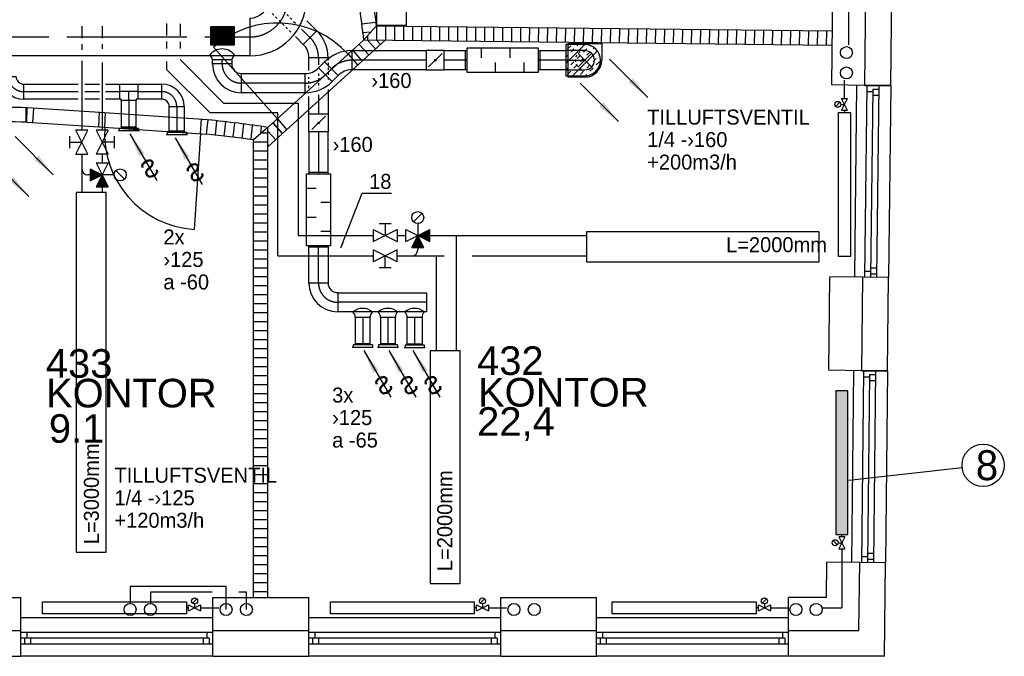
# Model space of a CAD drawing. Header units: millimetres. Extents: x 0 to 83130, y 0 to 53088.
# Tile 77 of 105: x 55995 to 64204, y 6284 to 11593. Entities that reach past the tile are written whole.
import ezdxf
from ezdxf.enums import TextEntityAlignment as Align

# ---------------------------------------------------------------- set-up
doc = ezdxf.new("R2010")
doc.units = ezdxf.units.MM
doc.header["$LTSCALE"] = 50
doc.header["$MEASUREMENT"] = 0
doc.header["$PDMODE"] = 1
for name, pattern in [('2V-CENT', [23, 20, -1.5, 0, -1.5]), ('DASHED_2', [3, 2, -1]), ('V-GOMD', [0.8, 0.4, -0.4]), ('V-KU', [2, 1, 1]), ('V-V', [2, 1, 1])]:
    doc.linetypes.add(name, pattern=pattern)
doc.layers.get('0').update_dxf_attribs({"linetype": 'CONTINUOUS'})
for name, color, linetype in [('20604A200D001$0$832 Rominfo', 7, 'CONTINUOUS'), ('20604A200D001$0$A12-HEL1', 251, 'CONTINUOUS'), ('20604A200D001$0$A12-HEL3', 251, 'CONTINUOUS'), ('20604A200D001$0$A12-HEL4', 251, 'CONTINUOUS'), ('20604A200D001$0$A23-HEL1', 251, 'CONTINUOUS'), ('20604A200D001$0$A24-HEL1', 251, 'CONTINUOUS'), ('20604A200D001$0$A24-HEL2', 251, 'CONTINUOUS'), ('20604A200D001$0$A24-SKR1', 251, 'CONTINUOUS'), ('V060-', 3, 'CONTINUOUS'), ('V061-', 1, 'CONTINUOUS'), ('V070-', 3, 'CONTINUOUS'), ('V071-', 1, 'CONTINUOUS'), ('V100', 1, 'CONTINUOUS'), ('V100-', 6, 'CONTINUOUS'), ('V101', 3, 'CONTINUOUS'), ('V110', 1, 'CONTINUOUS'), ('V110-', 6, 'CONTINUOUS'), ('V111', 3, 'CONTINUOUS'), ('V111-', 1, 'CONTINUOUS'), ('xref', 7, 'CONTINUOUS')]:
    doc.layers.add(name, color=color, linetype=linetype)
doc.styles.add('20604A200D001$0$Arial', font='arial.ttf', dxfattribs={"height": 238.125})
doc.styles.add('FISO', font='fiso')
doc.styles.add('ISO', font='ISO')
doc.styles.add('SIMPLEX', font='SIMPLEX')

# ---------------------------------------------------------------- blocks, each defined once
blk = doc.blocks.new('VUN')
at = {"color": 0}
blk.add_circle((0, 0), 0.5, dxfattribs=at)
blk = doc.blocks.new('VAGG_P', base_point=(16250.5, 22586.5))
for p, q in [((16250, 22587.5), (16251, 22587.5)), ((16250, 22587.5), (16250, 22586.5)), ((16251, 22587.5), (16251, 22586.5))]:
    blk.add_line(p, q)
at = {"color": 6}
blk.add_line((16249.95, 22586.5), (16251.05, 22586.5), dxfattribs=at)
blk = doc.blocks.new('V420', base_point=(455, 404.5))
blk.add_line((455, 404.5), (464, 404.5))
blk.add_solid([(455, 404.5), (459, 405), (459, 404)])
blk = doc.blocks.new('V422', base_point=(16230, 22585))
blk.add_blockref('V420', (16230, 22585))
at = {"style": 'SIMPLEX'}
blk.add_text('s', height=4, rotation=90, dxfattribs=at).set_placement((16238, 22585), align=Align.CENTER)
blk = doc.blocks.new('C3A', base_point=(16246, 22590.5))
at = {"color": 0, "linetype": 'ByBlock'}
blk.add_line((16247, 22590.5), (16246, 22590.5), dxfattribs=at)
blk = doc.blocks.new('K3A', base_point=(16246, 22590.5))
at = {"color": 0, "linetype": 'ByBlock'}
for p, q in [((16246, 22591), (16247, 22591)), ((16247, 22591), (16247, 22590)), ((16247, 22590), (16246, 22590))]:
    blk.add_line(p, q, dxfattribs=at)
blk = doc.blocks.new('33A', base_point=(16246, 22590.5))
blk.add_point((16247, 22590.5))
at = {"color": 0, "linetype": 'ByBlock'}
blk.add_blockref('K3A', (16246, 22590.5), dxfattribs=at)
at = {"color": 1, "linetype": '2V-CENT'}
blk.add_blockref('C3A', (16246, 22590.5), dxfattribs=at)
at = {"style": 'SIMPLEX', "flags": 3}
blk.add_attdef('0', (16246, 22590.5), '', height=1, dxfattribs=at)
blk = doc.blocks.new('V421', base_point=(455.5, 404.5))
at = {"rotation": 180}
blk.add_blockref('V420', (464.5, 404.5), dxfattribs=at)
blk = doc.blocks.new('CBOJ90_PB', base_point=(86107, 31352))
at = {"color": 0, "linetype": 'ByBlock'}
blk.add_arc((86106, 31353), 1, 270, 360, dxfattribs=at)
blk = doc.blocks.new('KBOJ90_PB', base_point=(86107, 31352))
at = {"color": 0, "linetype": 'ByBlock'}
for p, q in [((86106.5, 31353), (86107.5, 31353)), ((86106, 31352.5), (86106, 31351.5))]:
    blk.add_line(p, q, dxfattribs=at)
for radius in [1.5, 0.5]:
    blk.add_arc((86106, 31353), radius, 270, 360, dxfattribs=at)
blk = doc.blocks.new('3BOJ90_PB', base_point=(86107, 31352))
for p in [(86107, 31353), (86106, 31352)]:
    blk.add_point(p)
at = {"color": 1, "linetype": '2V-CENT'}
blk.add_blockref('CBOJ90_PB', (86107, 31352), dxfattribs=at)
at = {"color": 0, "linetype": 'ByBlock'}
blk.add_blockref('KBOJ90_PB', (86107, 31352), dxfattribs=at)
at = {"style": 'ISO', "flags": 3}
blk.add_attdef('0', (86107, 31352), '', height=1, dxfattribs=at)
blk = doc.blocks.new('CTK_P', base_point=(16236.144, 22620.378))
at = {"color": 0, "linetype": 'ByBlock'}
for p, q in [((16236.144, 22620.978), (16236.144, 22620.378)), ((16235.544, 22620.378), (16236.744, 22620.378))]:
    blk.add_line(p, q, dxfattribs=at)
blk = doc.blocks.new('KTK_P', base_point=(16236.144, 22620.378))
at = {"color": 0, "linetype": 'ByBlock'}
for p, q in [((16235.544, 22620.878), (16235.644, 22620.878)), ((16235.544, 22619.878), (16235.544, 22620.878)), ((16235.644, 22620.978), (16236.644, 22620.978)), ((16235.644, 22620.878), (16235.644, 22620.978)), ((16236.644, 22620.978), (16236.644, 22620.878)), ((16236.644, 22620.878), (16236.744, 22620.878)), ((16236.744, 22620.878), (16236.744, 22619.878)), ((16236.744, 22619.878), (16235.544, 22619.878))]:
    blk.add_line(p, q, dxfattribs=at)
blk = doc.blocks.new('3TK_P', base_point=(16236.144, 22620.378))
for p in [(16236.144, 22620.978), (16235.544, 22620.378), (16236.744, 22620.378)]:
    blk.add_point(p)
at = {"color": 1, "linetype": '2V-CENT'}
blk.add_blockref('CTK_P', (16236.144, 22620.378), dxfattribs=at)
at = {"color": 0, "linetype": 'ByBlock'}
blk.add_blockref('KTK_P', (16236.144, 22620.378), dxfattribs=at)
at = {"style": 'ISO', "flags": 3}
blk.add_attdef('0', (16236.144, 22620.378), '', height=1, dxfattribs=at)
blk = doc.blocks.new('LD_P')
for p, q in [((-0.5, 0.5), (-0.5, -0.5)), ((0.5, 0.5), (-0.5, 0.5)), ((0.5, -0.5), (0.5, 0.5)), ((-0.5, -0.5), (0.5, -0.5))]:
    blk.add_line(p, q)
at = {"color": 1}
for p, q in [((-0.3, 0.5), (-0.3, 0.1)), ((0.1, 0.5), (0.1, 0.1)), ((-0.1, -0.5), (-0.1, -0.1)), ((0.3, -0.5), (0.3, -0.1))]:
    blk.add_line(p, q, dxfattribs=at)
blk = doc.blocks.new('KSP_P', base_point=(16239.5, 22597.5))
at = {"color": 0, "linetype": 'ByBlock'}
for p, q in [((16240, 22598), (16239, 22598)), ((16239, 22598), (16239, 22597)), ((16240, 22597), (16240, 22598)), ((16239, 22597), (16240, 22597))]:
    blk.add_line(p, q, dxfattribs=at)
blk = doc.blocks.new('2SP_P', base_point=(16239.5, 22597.5))
for p in [(16239, 22597.5), (16240, 22597.5)]:
    blk.add_point(p)
at = {"color": 0, "linetype": 'ByBlock'}
blk.add_blockref('KSP_P', (16239.5, 22597.5), dxfattribs=at)
at = {"style": 'SIMPLEX', "flags": 3}
blk.add_attdef('0', (16239.5, 22597.5), '', height=1, dxfattribs=at)
blk = doc.blocks.new('SPJALL', base_point=(16229, 22594))
at = {"color": 1}
blk.add_line((16228.625, 22593.625), (16229.375, 22594.375), dxfattribs=at)
at = {"color": 1, "const_width": 0.075}
blk.add_lwpolyline([(16229, 22594.0375, -1), (16229, 22593.9625, -1), (16229, 22594.0375, -1)], format="xyb", dxfattribs=at)
blk = doc.blocks.new('CBOJ90_NB', base_point=(86107.402, 31352.24))
at = {"color": 0, "linetype": 'ByBlock'}
blk.add_line((86106.402, 31352.24), (86107.402, 31352.24), dxfattribs=at)
blk = doc.blocks.new('TLCG90', base_point=(0, 5))
at = {"color": 1, "linetype": 'V-GOMD'}
for p, q in [((-0.346, 5.346), (0.346, 4.654)), ((-0.346, 4.654), (0.346, 5.346))]:
    blk.add_line(p, q, dxfattribs=at)
blk = doc.blocks.new('CBOJ45_P', base_point=(16236.061, 22619.837))
at = {"color": 0, "linetype": 'ByBlock'}
blk.add_arc((16235.44, 22621.337, 0.686), 1.5, 270, 315, dxfattribs=at)
blk = doc.blocks.new('KBOJ45_P', base_point=(16236.061, 22619.837))
at = {"color": 0, "linetype": 'ByBlock'}
for p, q in [((16236.147, 22620.63), (16236.854, 22619.923)), ((16235.44, 22619.337, 0.686), (16235.44, 22620.337, 0.686))]:
    blk.add_line(p, q, dxfattribs=at)
for radius in [1, 2]:
    blk.add_arc((16235.44, 22621.337, 0.686), radius, 270, 315, dxfattribs=at)
blk = doc.blocks.new('3BOJ45_P', base_point=(16236.061, 22619.837))
for p in [(16236.501, 22620.276), (16235.44, 22619.837)]:
    blk.add_point(p)
at = {"color": 0, "linetype": 'ByBlock'}
blk.add_blockref('KBOJ45_P', (16236.061, 22619.837), dxfattribs=at)
at = {"color": 1, "linetype": '2V-CENT'}
blk.add_blockref('CBOJ45_P', (16236.061, 22619.837), dxfattribs=at)
at = {"style": 'ISO', "flags": 3}
blk.add_attdef('0', (16236.061, 22619.837), '', height=1, dxfattribs=at)
blk = doc.blocks.new('K1A', base_point=(16237, 22591.5))
at = {"color": 0, "linetype": 'ByBlock'}
blk.add_line((16237, 22592), (16237, 22591), dxfattribs=at)
blk = doc.blocks.new('21A', base_point=(16237, 22591.5))
blk.add_point((16237, 22591.5))
at = {"color": 0, "linetype": 'ByBlock'}
blk.add_blockref('K1A', (16237, 22591.5), dxfattribs=at)
at = {"style": 'SIMPLEX', "flags": 3}
blk.add_attdef('0', (16237, 22591.5), '', height=1, dxfattribs=at)
blk = doc.blocks.new('*X206')
at = {"color": 0}
for p, q in [((60547.8, 11227.1), (60705.8, 11385.1)), ((60563.7, 11349.1), (60590.2, 11375.6)), ((60590.2, 11322.5), (60616.7, 11349.1)), ((60604.9, 11125.1), (60812.3, 11332.5)), ((60643.2, 11375.6), (60652.8, 11385.1)), ((60696.3, 11322.5), (60722.8, 11349.1)), ((60749.3, 11375.6), (60751.3, 11377.6)), ((60775.8, 11349.1), (60785.8, 11359.1)), ((60547.8, 11280.1), (60563.7, 11296)), ((60643.2, 11269.5), (60669.8, 11296)), ((60669.8, 11243), (60696.3, 11269.5)), ((60722.8, 11296), (60749.3, 11322.5)), ((60775.8, 11243), (60802.3, 11269.5)), ((60828.9, 11296), (60830.6, 11297.8)), ((60547.8, 11174.1), (60563.7, 11190)), ((60590.2, 11216.5), (60616.7, 11243)), ((60616.7, 11190), (60643.2, 11216.5)), ((60722.8, 11190), (60749.3, 11216.5)), ((60749.3, 11163.4), (60775.8, 11190)), ((60802.3, 11216.5), (60828.9, 11243)), ((60563.7, 11136.9), (60590.2, 11163.4)), ((60669.8, 11136.9), (60696.3, 11163.4)), ((60711, 11125.1), (60722.8, 11136.9))]:
    blk.add_line(p, q, dxfattribs=at)
blk = doc.blocks.new('*X123')
at = {"color": 0}
for p, q in [((52042, 22945), (52338, 23241)), ((52042, 22954), (52329, 23241)), ((52042, 22963), (52320, 23241)), ((52042, 22971), (52312, 23241)), ((52042, 22980), (52303, 23241)), ((52042, 22989), (52294, 23241)), ((52042, 22998), (52285, 23241)), ((52042, 23007), (52276, 23241)), ((52042, 23016), (52267, 23241)), ((52042, 23024), (52259, 23241)), ((52042, 23033), (52250, 23241)), ((52042, 23042), (52241, 23241)), ((52042, 23051), (52232, 23241)), ((52042, 23060), (52223, 23241)), ((52042, 23069), (52214, 23241)), ((52042, 23077), (52205, 23241)), ((52042, 23086), (52197, 23241)), ((52042, 23095), (52188, 23241)), ((52042, 23104), (52179, 23241)), ((52042, 23113), (52170, 23241)), ((52042, 23122), (52161, 23241)), ((52042, 23130), (52152, 23241)), ((52042, 23139), (52144, 23241)), ((52042, 23148), (52135, 23241)), ((52042, 23157), (52126, 23241)), ((52042, 23166), (52117, 23241)), ((52042, 23175), (52108, 23241)), ((52042, 23183), (52099, 23241)), ((52042, 23192), (52091, 23241)), ((52042, 23201), (52082, 23241)), ((52042, 23210), (52073, 23241)), ((52042, 23219), (52064, 23241)), ((52042, 23228), (52055, 23241)), ((52042, 23237), (52046, 23241)), ((52047, 22941), (52347, 23241)), ((52056, 22941), (52356, 23241)), ((52065, 22941), (52365, 23241)), ((52073, 22941), (52373, 23241)), ((52082, 22941), (52382, 23241)), ((52091, 22941), (52391, 23241)), ((52100, 22941), (52400, 23241)), ((52109, 22941), (52409, 23241)), ((52118, 22941), (52418, 23241)), ((52126, 22941), (52426, 23241)), ((52135, 22941), (52435, 23241)), ((52144, 22941), (52442, 23239)), ((52153, 22941), (52442, 23230)), ((52162, 22941), (52442, 23221)), ((52171, 22941), (52442, 23212)), ((52179, 22941), (52442, 23203)), ((52188, 22941), (52442, 23195)), ((52197, 22941), (52442, 23186)), ((52206, 22941), (52442, 23177)), ((52215, 22941), (52442, 23168)), ((52224, 22941), (52442, 23159)), ((52233, 22941), (52442, 23150)), ((52241, 22941), (52442, 23142)), ((52250, 22941), (52442, 23133)), ((52259, 22941), (52442, 23124)), ((52268, 22941), (52442, 23115)), ((52277, 22941), (52442, 23106)), ((52286, 22941), (52442, 23097)), ((52294, 22941), (52442, 23089)), ((52303, 22941), (52442, 23080)), ((52312, 22941), (52442, 23071)), ((52321, 22941), (52442, 23062)), ((52330, 22941), (52442, 23053)), ((52339, 22941), (52442, 23044)), ((52347, 22941), (52442, 23035)), ((52356, 22941), (52442, 23027)), ((52365, 22941), (52442, 23018)), ((52374, 22941), (52442, 23009)), ((52383, 22941), (52442, 23000)), ((52392, 22941), (52442, 22991)), ((52400, 22941), (52442, 22982)), ((52409, 22941), (52442, 22974)), ((52418, 22941), (52442, 22965)), ((52427, 22941), (52442, 22956)), ((52436, 22941), (52442, 22947))]:
    blk.add_line(p, q, dxfattribs=at)
blk = doc.blocks.new('20604A200D001')
at = {"layer": '20604A200D001$0$A12-HEL1', "color": 7}
for points in [[(78441.9, 8715.8), (78424.4, 7115.9)], [(78726.9, 8712.7), (78709.4, 7112.8)], [(78415.9, 6336), (78398.5, 4736.1)], [(78700.9, 6332.9), (78683.5, 4733)], [(71475, 4278), (73075, 4278)], [(73875, 4278), (75475, 4278)], [(76275, 4278), (77875, 4278)], [(73075, 3953), (71475, 3953)], [(75475, 3953), (73875, 3953)], [(77875, 3953), (76275, 3953)]]:
    blk.add_lwpolyline(points, dxfattribs=at)
at = {"layer": '20604A200D001$0$A12-HEL3', "color": 7}
for points in [[(78236.9, 8718.1), (78245.4, 9498)], [(78511.9, 8715.1), (78236.9, 8718.1)], [(78210.9, 6338.2), (78219.4, 7118.2)], [(78494.4, 7115.2), (78219.4, 7118.2)], [(78485.9, 6335.2), (78210.9, 6338.2)], [(78190.3, 4443), (78193.5, 4738.3)], [(78468.5, 4735.3), (78193.5, 4738.3)], [(70675, 4443), (71475, 4443)], [(71475, 4168), (71475, 4443)], [(73075, 4443), (73875, 4443)], [(73075, 4168), (73075, 4443)], [(73875, 4168), (73875, 4443)], [(75475, 4443), (76275, 4443)], [(75475, 4168), (75475, 4443)], [(76275, 4168), (76275, 4443)], [(78190.3, 4443), (77875, 4443)], [(77875, 4168), (77875, 4443)]]:
    blk.add_lwpolyline(points, dxfattribs=at)
at = {"layer": '20604A200D001$0$A12-HEL4', "color": 7}
for points in [[(78511.9, 8715.1), (78520.4, 9495)], [(78726.9, 8712.7), (78735.4, 9492.7)], [(78726.9, 8712.7), (78511.9, 8715.1)], [(78511.9, 8715.1), (78726.9, 8712.7)], [(78485.9, 6335.2), (78494.4, 7115.2)], [(78709.4, 7112.8), (78494.4, 7115.2)], [(78700.9, 6332.9), (78709.4, 7112.8)], [(78700.9, 6332.9), (78485.9, 6335.2)], [(78485.9, 6335.2), (78700.9, 6332.9)], [(78462.3, 4168), (78468.5, 4735.3)], [(78683.5, 4733), (78468.5, 4735.3)], [(78675, 3953), (78683.5, 4733)], [(70675, 4168), (71475, 4168)], [(71475, 3953), (71475, 4168)], [(73075, 4168), (73875, 4168)], [(73075, 3953), (73075, 4168)], [(73875, 3953), (73875, 4168)], [(75475, 4168), (76275, 4168)], [(75475, 3953), (75475, 4168)], [(76275, 3953), (76275, 4168)], [(77875, 4168), (78462.3, 4168)], [(77875, 3953), (77875, 4168)], [(70675, 3953), (71475, 3953)], [(73075, 3953), (73875, 3953)], [(75475, 3953), (76275, 3953)], [(78675, 3953), (77875, 3953)]]:
    blk.add_lwpolyline(points, dxfattribs=at)
at = {"layer": '20604A200D001$0$A23-HEL1', "color": 7}
for points in [[(78526.9, 8714.9), (78509.4, 7115)], [(78626.9, 8713.8), (78609.4, 7113.9)], [(78526.3, 8664.9), (78576.3, 8664.4)], [(78576.5, 8684.4), (78559.4, 7114.4)], [(78576, 8634.4), (78626, 8633.8)], [(78576.5, 8684.4), (78626.5, 8683.8)], [(78510, 7165), (78560, 7164.4)], [(78559.7, 7144.4), (78609.8, 7143.9)], [(78560.3, 7194.4), (78610.3, 7193.9)], [(78500.9, 6335), (78483.5, 4735.1)], [(78600.9, 6334), (78583.5, 4734)], [(78500.4, 6285), (78550.4, 6284.5)], [(78550.6, 6304.5), (78533.5, 4734.6)], [(78550, 6254.5), (78600, 6254)], [(78550.6, 6304.5), (78600.6, 6304)], [(78484, 4785.1), (78534, 4784.6)], [(78533.8, 4764.6), (78583.8, 4764)], [(78534.3, 4814.6), (78584.3, 4814)], [(73075, 4153), (71475, 4153)], [(71525, 4153), (71525, 4103)], [(73025, 4153), (73025, 4103)], [(75475, 4153), (73875, 4153)], [(73925, 4153), (73925, 4103)], [(75425, 4153), (75425, 4103)], [(77875, 4153), (76275, 4153)], [(76325, 4153), (76325, 4103)], [(77825, 4153), (77825, 4103)], [(73045, 4103), (71475, 4103)], [(73075, 4053), (71475, 4053)], [(71505, 4103), (71505, 4053)], [(71555, 4103), (71555, 4053)], [(72995, 4103), (72995, 4053)], [(73045, 4103), (73045, 4053)], [(75445, 4103), (73875, 4103)], [(75475, 4053), (73875, 4053)], [(73905, 4103), (73905, 4053)], [(73955, 4103), (73955, 4053)], [(75395, 4103), (75395, 4053)], [(75445, 4103), (75445, 4053)], [(77845, 4103), (76275, 4103)], [(77875, 4053), (76275, 4053)], [(76305, 4103), (76305, 4053)], [(76355, 4103), (76355, 4053)], [(77795, 4103), (77795, 4053)], [(77845, 4103), (77845, 4053)]]:
    blk.add_lwpolyline(points, dxfattribs=at)
at = {"layer": '20604A200D001$0$A24-HEL1', "color": 7}
for points in [[(73613, 8434.8), (73080.8, 9032.1)], [(74204.1, 8973.9), (74284, 8884.3)], [(74241, 9007.5), (74320.9, 8918)], [(72131.5, 8488.1), (71532.9, 8527.7)], [(71574.8, 8404.7), (71582.8, 8524.4)], [(72123.6, 8368.4), (72131.5, 8488.1)], [(73029.6, 8428.7), (72131.5, 8488.1)], [(72173.5, 8365.1), (72181.4, 8484.8)], [(71524.9, 8408), (72123.6, 8368.4)], [(72971.8, 8312.3), (72979.7, 8432)], [(73613, 8434.8), (73692.8, 8345.2)], [(72123.6, 8368.4), (73021.7, 8309)], [(72971.8, 8312.3), (72919, 7514)]]:
    blk.add_lwpolyline(points, dxfattribs=at)
for centre, start, end in [((73613, 8434.8), 42.36438, 131.69999), ((72971.8, 8312.3), 176.21541, 266.21459)]:
    blk.add_arc(centre, 800, start, end, dxfattribs=at)
at = {"layer": '20604A200D001$0$A24-HEL2', "color": 7}
for points in [[(78241.8, 9168), (74437.8, 9209.5)], [(73535, 8364.5), (74332.3, 9090.7)], [(73535, 8202.2), (74508.4, 9088.7)], [(78240.5, 9048), (74332.3, 9090.7)], [(71524.9, 8408), (71527.4, 8528)], [(73021.7, 8309), (73035, 8428.2)], [(73575.7, 8401.6), (73655.5, 8312)], [(73535, 4443), (73535, 8364.5)], [(73415, 4443), (73415, 8260.1)]]:
    blk.add_lwpolyline(points, dxfattribs=at)
for centre, radius, start, end in [((90741.5, 11289.7), 16435.9, 185.59122, 187.27099), ((90794.3, 11295.6), 16609, 185.59383, 187.62888), ((71187.1, -8064.5), 16596, 88.82492, 90.17125), ((71187.1, -8054.8), 16466.2, 88.82454, 90.17165), ((71188, -8053.5), 16584.9, 81.86456, 83.60569), ((71187.8, -8055), 16466.4, 82.22651, 83.60554)]:
    blk.add_arc(centre, radius, start, end, dxfattribs=at)
at = {"layer": '20604A200D001$0$A24-SKR1', "color": 7}
for p, q in [((74376.3, 8968.4), (74295.5, 9057.1)), ((74431.8, 9018.9), (74366.8, 9090.3)), ((74472.4, 9055.9), (74441.8, 9089.5)), ((73655.5, 8311.9), (73574.7, 8400.6)), ((73600, 8261.4), (73535, 8332.9)), ((73544.6, 8210.9), (73535, 8221.5))]:
    blk.add_line(p, q, dxfattribs=at)
for points in [[(74314.3, 9229.4), (74433.8, 9241.1)], [(74437.8, 9209.5), (74332.3, 9090.7)], [(74441.8, 9089.5), (74443.1, 9209.5)], [(74516.8, 9088.7), (74518.1, 9208.6)], [(74591.8, 9087.8), (74593.1, 9207.8)], [(74666.8, 9087), (74668.1, 9207)], [(74741.7, 9086.2), (74743.1, 9206.2)], [(74816.7, 9085.4), (74818.1, 9205.4)], [(74891.7, 9084.6), (74893, 9204.6)], [(74966.7, 9083.7), (74968, 9203.7)], [(75041.7, 9082.9), (75043, 9202.9)], [(75116.7, 9082.1), (75118, 9202.1)], [(75191.7, 9081.3), (75193, 9201.3)], [(75266.7, 9080.5), (75268, 9200.5)], [(75341.7, 9079.7), (75343, 9199.7)], [(75416.7, 9078.8), (75418, 9198.8)], [(75491.7, 9078), (75493, 9198)], [(75566.7, 9077.2), (75568, 9197.2)], [(75641.7, 9076.4), (75643, 9196.4)], [(75716.7, 9075.6), (75718, 9195.6)], [(75791.7, 9074.7), (75793, 9194.7)], [(74323.8, 9154.9), (74395.6, 9162)], [(74366.8, 9090.3), (74367.2, 9130)], [(75866.7, 9073.9), (75868, 9193.9)], [(75941.7, 9073.1), (75943, 9193.1)], [(76016.7, 9072.3), (76018, 9192.3)], [(76091.7, 9071.5), (76093, 9191.5)], [(76166.7, 9070.7), (76168, 9190.7)], [(76241.7, 9069.8), (76243, 9189.8)], [(76316.7, 9069), (76318, 9189)], [(76391.7, 9068.2), (76393, 9188.2)], [(76466.6, 9067.4), (76468, 9187.4)], [(76541.6, 9066.6), (76542.9, 9186.6)], [(76616.6, 9065.8), (76617.9, 9185.7)], [(76691.6, 9064.9), (76692.9, 9184.9)], [(76766.6, 9064.1), (76767.9, 9184.1)], [(76841.6, 9063.3), (76842.9, 9183.3)], [(76916.6, 9062.5), (76917.9, 9182.5)], [(76991.6, 9061.7), (76992.9, 9181.7)], [(77066.6, 9060.8), (77067.9, 9180.8)], [(77141.6, 9060), (77142.9, 9180)], [(77216.6, 9059.2), (77217.9, 9179.2)], [(77291.6, 9058.4), (77292.9, 9178.4)], [(77366.6, 9057.6), (77367.9, 9177.6)], [(77441.6, 9056.8), (77442.9, 9176.7)], [(77516.6, 9055.9), (77517.9, 9175.9)], [(77591.6, 9055.1), (77592.9, 9175.1)], [(77666.6, 9054.3), (77667.9, 9174.3)], [(77741.6, 9053.5), (77742.9, 9173.5)], [(77816.6, 9052.7), (77817.9, 9172.7)], [(77891.6, 9051.8), (77892.9, 9171.8)], [(77966.6, 9051), (77967.9, 9171)], [(78041.6, 9050.2), (78042.9, 9170.2)], [(78116.6, 9049.4), (78117.9, 9169.4)], [(78191.5, 9048.6), (78192.9, 9168.6)], [(71519.5, 8408.1), (71519.5, 8528.1)], [(73096.2, 8300.4), (73109.5, 8419.7)], [(73170.7, 8291.6), (73184, 8410.8)], [(73245.1, 8282.4), (73258.5, 8401.6)], [(73319.5, 8272.8), (73332.9, 8392.1)], [(73393.9, 8263), (73407.2, 8382.2)], [(73535, 8364.5), (73415, 8260.1)], [(73474.8, 8312.2), (73481.6, 8372)], [(73483.2, 8319.4), (73535, 8319.4)], [(73415, 8244.4), (73535, 8244.4)], [(73415, 8169.4), (73535, 8169.4)], [(73415, 8094.4), (73535, 8094.4)], [(73415, 8019.4), (73535, 8019.4)], [(73415, 7944.4), (73535, 7944.4)], [(73415, 7869.4), (73535, 7869.4)], [(73415, 7794.4), (73535, 7794.4)], [(73415, 7719.4), (73535, 7719.4)], [(73415, 7644.4), (73535, 7644.4)], [(73415, 7569.4), (73535, 7569.4)], [(73415, 7494.4), (73535, 7494.4)], [(73415, 7419.4), (73535, 7419.4)], [(73415, 7344.4), (73535, 7344.4)], [(73415, 7269.4), (73535, 7269.4)], [(73415, 7194.4), (73535, 7194.4)], [(73415, 7119.4), (73535, 7119.4)], [(73415, 7044.4), (73535, 7044.4)], [(73415, 6969.4), (73535, 6969.4)], [(73415, 6894.4), (73535, 6894.4)], [(73415, 6819.4), (73535, 6819.4)], [(73415, 6744.4), (73535, 6744.4)], [(73415, 6669.4), (73535, 6669.4)], [(73415, 6594.4), (73535, 6594.4)], [(73415, 6519.4), (73535, 6519.4)], [(73415, 6444.4), (73535, 6444.4)], [(73415, 6369.4), (73535, 6369.4)], [(73415, 6294.4), (73535, 6294.4)], [(73415, 6219.4), (73535, 6219.4)], [(73415, 6144.4), (73535, 6144.4)], [(73415, 6069.4), (73535, 6069.4)], [(73415, 5994.4), (73535, 5994.4)], [(73415, 5919.4), (73535, 5919.4)], [(73415, 5844.4), (73535, 5844.4)], [(73415, 5769.4), (73535, 5769.4)], [(73415, 5694.4), (73535, 5694.4)], [(73415, 5619.4), (73535, 5619.4)], [(73415, 5544.4), (73535, 5544.4)], [(73415, 5469.4), (73535, 5469.4)], [(73415, 5394.4), (73535, 5394.4)], [(73415, 5319.4), (73535, 5319.4)], [(73415, 5244.4), (73535, 5244.4)], [(73415, 5169.4), (73535, 5169.4)], [(73415, 5094.4), (73535, 5094.4)], [(73415, 5019.4), (73535, 5019.4)], [(73415, 4944.4), (73535, 4944.4)], [(73415, 4869.4), (73535, 4869.4)], [(73415, 4794.4), (73535, 4794.4)], [(73415, 4719.4), (73535, 4719.4)], [(73415, 4644.4), (73535, 4644.4)], [(73415, 4569.4), (73535, 4569.4)], [(73415, 4494.4), (73535, 4494.4)]]:
    blk.add_lwpolyline(points, dxfattribs=at)
at = {"layer": '20604A200D001$0$832 Rominfo', "color": 7, "style": '20604A200D001$0$Arial'}
for s, p in [('433', (71683, 6276.6)), ('432', (75278.1, 6300)), ('KONTOR', (71684.6, 6029.2)), ('KONTOR', (75285.5, 6036.2)), ('22,4', (75278.8, 5792.4)), ('9.1', (71708.3, 5734))]:
    blk.add_text(s, height=238.12, dxfattribs=at).set_placement(p)

msp = doc.modelspace()

# ---------------------------------------------------------------- linework, layer by layer
at = {"layer": 'V060-', "color": 1, "linetype": 'V-GOMD'}
for p, q in [((58109.88, 11749.12), (58301.75, 11557.25)), ((58256.54, 11489.32), (58074.44, 11671.43)), ((58567.47, 11274.56), (58567.47, 11079.27)), ((58407.47, 11020.75), (58407.47, 11115.03)), ((58487.47, 11144.29), (58487.47, 11020.75))]:
    msp.add_line(p, q, dxfattribs=at)
at = {"layer": 'V060-', "linetype": 'Continuous'}
for p, q in [((58389.22, 11582.91), (58472.57, 11499.57)), ((58359.43, 11386.43), (58293.94, 11451.92)), ((58764.33, 11335.1), (59385.43, 11335.1)), ((59535.43, 11335.1), (59712.04, 11335.1)), ((60332.04, 11335.1), (60547.79, 11335.1)), ((57913.18, 11292.39, -216), (44197.02, 11292.39, -216)), ((57603.66, 11223.5), (57603.66, 11259.49)), ((57763.66, 11259.49), (57763.66, 11223.5)), ((58407.47, 11170.3), (58407.47, 11274.56)), ((58487.7, 11190.84), (58537.49, 11241.04)), ((59385.43, 11175.1), (58764.33, 11175.1)), ((59712.04, 11175.1), (59535.43, 11175.1)), ((60547.79, 11175.1), (60332.04, 11175.1)), ((57843.25, 11144.21), (58374.8, 11144.21, 109.83)), ((58651.1, 11128.37), (58601.3, 11078.17)), ((56028.37, 11055.5), (56483.55, 11055.5)), ((56539.2, 11055.5), (56659.99, 11055.5)), ((56709.95, 11055.5), (56830.07, 11055.5)), ((56980.07, 11055.5), (57180, 11055.5)), ((58567.47, 11011), (58567.47, 10807.83)), ((56483.55, 10930.5), (56028.37, 10930.5)), ((56659.99, 10930.5), (56539.2, 10930.5)), ((56830.07, 10930.5), (56709.95, 10930.5)), ((57180, 10930.5), (56980.07, 10930.5)), ((58374.8, 10984.21, 109.83), (57843.25, 10984.21)), ((58407.47, 10807.83), (58407.47, 10952.48)), ((56842.45, 10917.07), (56842.45, 10696.9)), ((56967.45, 10696.9), (56967.45, 10917.07)), ((57242.81, 10665.57), (57242.81, 10868.47)), ((57367.81, 10868.47), (57367.81, 10665.57)), ((58407.47, 10658.42), (58407.47, 10317.4)), ((58567.47, 10317.4), (58567.47, 10658.42)), ((58407.47, 9396.72), (58407.47, 9697.4)), ((58567.47, 9697.4), (58567.47, 9396.72)), ((58647, 9316), (59386.51, 9316)), ((59386.51, 9156), (58647, 9156)), ((58793.16, 9109.34), (58793.16, 8890.37)), ((58918.16, 8890.37), (58918.16, 9109.34)), ((59003.25, 9109.34), (59003.25, 8890.37)), ((59128.25, 8890.37), (59128.25, 9109.34)), ((59225.62, 8890.37), (59225.62, 9109.34)), ((59350.62, 9109.34), (59350.62, 8890.37))]:
    msp.add_line(p, q, dxfattribs=at)
at = {"layer": 'V060-', "color": 1, "linetype": '2V-CENT'}
for p, q in [((58344.02, 11514.98), (58416, 11443)), ((44888.73, 11449.89, -216), (57913.18, 11449.89, -216)), ((57683.66, 11223.5), (57683.66, 11259.49)), ((58487.47, 11274.56), (58487.47, 11215.82)), ((59385.43, 11255.1), (58764.33, 11255.1)), ((59712.04, 11255.1), (59535.43, 11255.1)), ((60547.79, 11255.1), (60332.04, 11255.1)), ((58594.29, 11184.71), (58544.5, 11134.5)), ((58374.8, 11064.21, 109.83), (57843.25, 11064.21)), ((56028.37, 10993), (56483.55, 10993)), ((56539.2, 10993), (56659.99, 10993)), ((56709.95, 10993), (56830.07, 10993)), ((56980.07, 10993), (57180, 10993)), ((58487.47, 10965.48), (58487.47, 10807.83)), ((56904.95, 10917.07), (56904.95, 10696.9)), ((57305.31, 10868.47), (57305.31, 10665.57)), ((58487.47, 10658.42), (58487.47, 10317.4)), ((58487.47, 9396.72), (58487.47, 9697.4)), ((59386.51, 9236), (58647, 9236)), ((58855.66, 9109.34), (58855.66, 8890.37)), ((59065.75, 9109.34), (59065.75, 8890.37)), ((59288.12, 9109.34), (59288.12, 8890.37))]:
    msp.add_line(p, q, dxfattribs=at)
at = {"layer": 'V060-', "color": 1, "linetype": 'ByBlock'}
for p, q in [((60547.79, 11385.1), (60547.79, 11125.1)), ((60707.79, 11385.1), (60547.79, 11385.1)), ((60547.79, 11125.1), (60707.79, 11125.1))]:
    msp.add_line(p, q, dxfattribs=at)
at = {"layer": 'V060-', "linetype": 'ByBlock'}
for p, q in [((60707.79, 11335.1), (60547.79, 11335.1)), ((60547.79, 11175.1), (60707.79, 11175.1))]:
    msp.add_line(p, q, dxfattribs=at)
at = {"layer": 'V060-'}
for p, q in [((57763.66, 11259.49), (57603.66, 11259.49)), ((58917.26, 9108.82), (58793.16, 9109.34)), ((59127.34, 9108.82), (59003.25, 9109.34)), ((59349.72, 9108.82), (59225.62, 9109.34))]:
    msp.add_line(p, q, dxfattribs=at)
msp.add_lwpolyline([(57586.75, 11383.35), (57786.75, 11383.35), (57786.75, 11533.35), (57586.75, 11533.35)], close=True, dxfattribs=at)
for centre, radius, start, end in [((57683.66, 11218.61), 130.71, 34.367445, 145.632555), ((57569.73, 11259), 33.94, 0.836991, 79.749267), ((57797.6, 11259), 33.94, 100.250733, 179.163009), ((58855.21, 9053), 131.87, 51.486618, 128.513382), ((58738.19, 9113.51), 55.13, 355.658743, 410.712962), ((58972.24, 9113.51), 55.13, 129.287038, 184.341257), ((59065.29, 9053), 131.87, 51.486618, 128.513382), ((58948.27, 9113.51), 55.13, 355.658743, 410.712962), ((59182.32, 9113.51), 55.13, 129.287038, 184.341257), ((59287.67, 9053), 131.87, 51.486618, 128.513382), ((59170.64, 9113.51), 55.13, 355.658743, 410.712962), ((59404.69, 9113.51), 55.13, 129.287038, 184.341257)]:
    msp.add_arc(centre, radius, start, end, dxfattribs=at)
at = {"layer": 'V060-', "linetype": 'V-GOMD'}
msp.add_arc((60707.79, 11255.1), 80, 89.99993, 269.99993, dxfattribs=at)
at = {"layer": 'V060-', "color": 1, "linetype": 'ByBlock'}
msp.add_arc((60707.79, 11255.1), 130, 269.99993, 449.99993, dxfattribs=at)
at = {"layer": 'V060-', "linetype": 'ByBlock'}
msp.add_arc((60707.79, 11255.1), 80, 269.99993, 449.99993, dxfattribs=at)
at = {"layer": 'V070-'}
for p, q in [((58972.56, 11544.08), (58972.56, 11789.08)), ((59217.56, 11667.08), (59217.56, 11544.08)), ((59217.56, 11544.08), (58972.56, 11544.08)), ((60567.79, 11395.1), (60847.79, 11395.1)), ((60567.79, 11115.1), (60567.79, 11395.1)), ((60847.79, 11395.1), (60847.79, 11255.1)), ((60707.79, 11115.1), (60567.79, 11115.1))]:
    msp.add_line(p, q, dxfattribs=at)
msp.add_arc((60707.79, 11255.1), 140, 270, 360, dxfattribs=at)
at = {"layer": 'V100', "color": 1}
for points in [[(62800.88, 7298.6), (62900.88, 7298.6), (62900.88, 8498.6), (62800.88, 8498.6)], [(62136.28, 6738.9), (62136.28, 6638.9), (60936.28, 6638.9), (60936.28, 6738.9)]]:
    msp.add_lwpolyline(points, close=True, dxfattribs=at)
at = {"layer": 'V100'}
msp.add_trace([(62800.88, 7298.6), (62900.88, 7298.6), (62800.88, 8498.6), (62900.88, 8498.6)], dxfattribs=at)
at = {"layer": 'V100-', "linetype": 'V-V'}
for p, q in [((62905.89, 11924.14), (62905.89, 11383.9)), ((62873.23, 10936.68), (62873.23, 11087.74)), ((62873.23, 10836.68), (62873.23, 10818.91)), ((62850.88, 7280.83), (62850.88, 7298.6)), ((62850.88, 7180.83), (62850.88, 6688.9)), ((57716.11, 6865.57), (56915.3, 6865.57)), ((56915.3, 6865.57), (56915.3, 6725.03)), ((57086.9, 6817.93), (57086.9, 6722.65)), ((57599.29, 6817.93), (57086.9, 6817.93)), ((57716.11, 6673.86), (57716.11, 6865.57)), ((57885.41, 6817.93), (57823.32, 6817.93)), ((57885.41, 6673.86), (57885.41, 6817.93)), ((57403.52, 6688.9), (57385.75, 6688.9)), ((57503.52, 6688.9), (57654.58, 6688.9)), ((59803.52, 6688.9), (59785.75, 6688.9)), ((59903.52, 6688.9), (60054.58, 6688.9)), ((62154.04, 6688.9), (62136.28, 6688.9)), ((62254.04, 6688.9), (62405.1, 6688.9)), ((62683.09, 6688.9), (62850.88, 6688.9))]:
    msp.add_line(p, q, dxfattribs=at)
at = {"layer": 'V100-', "color": 1}
for p, q in [((62848.23, 10936.68), (62898.23, 10936.68)), ((62848.23, 10836.68), (62898.23, 10936.68)), ((62898.23, 10836.68), (62848.23, 10936.68)), ((62834.05, 10904.36), (62798.69, 10869)), ((62841.37, 10886.68), (62873.23, 10886.68)), ((62898.23, 10836.68), (62848.23, 10836.68)), ((62811.7, 7213.16), (62776.34, 7248.51)), ((62819.02, 7230.83), (62850.88, 7230.83)), ((62875.88, 7280.83), (62825.88, 7180.83)), ((62825.88, 7280.83), (62875.88, 7180.83)), ((62875.88, 7280.83), (62825.88, 7280.83)), ((62825.88, 7180.83), (62875.88, 7180.83)), ((57435.84, 6728.08), (57471.19, 6763.44)), ((59835.84, 6728.08), (59871.19, 6763.44)), ((62186.36, 6728.08), (62221.72, 6763.44)), ((57403.52, 6663.9), (57503.52, 6713.9)), ((57403.52, 6713.9), (57503.52, 6663.9)), ((57403.52, 6663.9), (57403.52, 6713.9)), ((57453.52, 6720.76), (57453.52, 6688.9)), ((57503.52, 6713.9), (57503.52, 6663.9)), ((59803.52, 6663.9), (59903.52, 6713.9)), ((59803.52, 6713.9), (59903.52, 6663.9)), ((59803.52, 6663.9), (59803.52, 6713.9)), ((59853.52, 6720.76), (59853.52, 6688.9)), ((59903.52, 6713.9), (59903.52, 6663.9)), ((62154.04, 6663.9), (62254.04, 6713.9)), ((62154.04, 6713.9), (62254.04, 6663.9)), ((62154.04, 6663.9), (62154.04, 6713.9)), ((62204.04, 6720.76), (62204.04, 6688.9)), ((62254.04, 6713.9), (62254.04, 6663.9))]:
    msp.add_line(p, q, dxfattribs=at)
for points in [[(62823.23, 10818.91), (62923.23, 10818.91), (62923.23, 9618.91), (62823.23, 9618.91)], [(57385.75, 6738.9), (57385.75, 6638.9), (56185.75, 6638.9), (56185.75, 6738.9)], [(59785.75, 6738.9), (59785.75, 6638.9), (58585.75, 6638.9), (58585.75, 6738.9)]]:
    msp.add_lwpolyline(points, close=True, dxfattribs=at)
for centre in [(62816.37, 10886.68), (62794.02, 7230.83), (57453.52, 6745.76), (59853.52, 6745.76), (62204.04, 6745.76)]:
    msp.add_circle(centre, 25, dxfattribs=at)
at = {"layer": 'V101', "color": 1}
msp.add_line((62906.98, 7751.95), (63852.57, 7858.95), dxfattribs=at)
msp.add_circle((64028.01, 7876.78), 176.34, dxfattribs=at)
at = {"layer": 'V110'}
for points in [[(56465.23, 10152.88), (56465.23, 7152.88), (56715.23, 7152.88), (56715.23, 10152.88)], [(60720.5, 9574.89), (62660.5, 9574.89), (62660.5, 9824.89), (60720.5, 9824.89)], [(59417.59, 8832.08), (59417.59, 6892.08), (59667.59, 6892.08), (59667.59, 8832.08)]]:
    msp.add_lwpolyline(points, close=True, dxfattribs=at)
at = {"layer": 'V110-', "linetype": 'DASHED_2'}
for p, q in [((56514, 11540.35), (56514, 11342.08)), ((56683.3, 11540.35), (56683.3, 11348.91)), ((57218.98, 11560.79), (57218.98, 11352.51)), ((57332.64, 11558.09), (57332.64, 11352.51))]:
    msp.add_line(p, q, dxfattribs=at)
at = {"layer": 'V110-', "linetype": 'V-KU'}
for p, q in [((56514, 11250.82), (56514, 10671.91)), ((57332.64, 11261.46), (57695.95, 10898.16)), ((56683.3, 11237.15), (56683.3, 10671.91)), ((57218.98, 11245.43), (57218.98, 11179.03)), ((57582.55, 10815.46), (57218.98, 11179.03)), ((57695.95, 10898.16), (58317.81, 10898.16)), ((58317.81, 10898.16), (58317.81, 9792.95)), ((58148.51, 10815.46), (57582.55, 10815.46)), ((58148.51, 9623.65), (58148.51, 10815.46)), ((56514, 10471.91), (56514, 10152.88)), ((56683.3, 10471.91), (56683.3, 10399.03)), ((56683.3, 10199.03), (56683.3, 10152.88)), ((58317.81, 9792.95), (58941.49, 9792.95)), ((59141.49, 9792.95), (59214.37, 9792.95)), ((59414.37, 9792.95), (59460.52, 9792.95)), ((59417.4, 9792.95), (60720.5, 9792.95)), ((59635.66, 9792.95), (59635.66, 8832.08)), ((58148.51, 9623.65), (58941.49, 9623.65)), ((59141.49, 9623.65), (59460.52, 9623.65)), ((59460.52, 9623.65), (59533.01, 9623.65)), ((59466.36, 9623.65), (59466.36, 8832.08)), ((59768.19, 9623.65), (60720.5, 9623.65))]:
    msp.add_line(p, q, dxfattribs=at)
at = {"layer": 'V110-', "color": 1}
for p, q in [((56464, 10471.91), (56564, 10671.91)), ((56564, 10471.91), (56464, 10671.91)), ((56564, 10671.91), (56464, 10671.91)), ((56733.3, 10671.91), (56633.3, 10471.91)), ((56633.3, 10671.91), (56733.3, 10471.91)), ((56733.3, 10671.91), (56633.3, 10671.91)), ((56414, 10521.91), (56414, 10621.91)), ((56783.3, 10621.91), (56783.3, 10521.91)), ((56414, 10571.91), (56514, 10571.91)), ((56783.3, 10571.91), (56683.3, 10571.91)), ((56464, 10471.91), (56564, 10471.91)), ((56733.3, 10471.91), (56633.3, 10471.91)), ((56583.3, 10349.03), (56683.3, 10299.03)), ((56583.3, 10349.03), (56583.3, 10249.03)), ((56633.3, 10399.03), (56733.3, 10399.03)), ((56733.3, 10399.03), (56633.3, 10199.03)), ((56633.3, 10399.03), (56733.3, 10199.03)), ((56583.3, 10249.03), (56683.3, 10299.03)), ((56783.3, 10299.03), (56683.3, 10299.03)), ((56797.94, 10334.38), (56868.65, 10263.67)), ((56633.3, 10199.03), (56733.3, 10199.03)), ((59279.01, 9907.6), (59349.72, 9978.31)), ((58991.49, 9892.95), (59091.49, 9892.95)), ((59041.49, 9892.95), (59041.49, 9792.95)), ((59314.37, 9892.95), (59314.37, 9792.95)), ((58941.49, 9842.95), (58941.49, 9742.95)), ((58941.49, 9742.95), (59141.49, 9842.95)), ((58941.49, 9842.95), (59141.49, 9742.95)), ((59141.49, 9842.95), (59141.49, 9742.95)), ((59214.37, 9742.95), (59414.37, 9842.95)), ((59214.37, 9842.95), (59414.37, 9742.95)), ((59214.37, 9742.95), (59214.37, 9842.95)), ((59264.37, 9692.95), (59314.37, 9792.95)), ((59364.37, 9692.95), (59314.37, 9792.95)), ((59414.37, 9742.95), (59414.37, 9842.95)), ((59264.37, 9692.95), (59364.37, 9692.95)), ((58941.49, 9673.65), (58941.49, 9573.65)), ((59141.49, 9673.65), (58941.49, 9573.65)), ((59141.49, 9573.65), (58941.49, 9673.65)), ((59041.49, 9523.65), (59041.49, 9623.65)), ((59141.49, 9573.65), (59141.49, 9673.65)), ((59091.49, 9523.65), (58991.49, 9523.65))]:
    msp.add_line(p, q, dxfattribs=at)
at = {"layer": 'V110-', "linetype": 'V-V'}
for p, q in [((56583.3, 10299.03), (56564, 10299.03)), ((59314.37, 9692.95), (59314.37, 9673.65))]:
    msp.add_line(p, q, dxfattribs=at)
at = {"layer": 'V110-', "color": 1}
for centre in [(56833.3, 10299.03), (59314.37, 9942.95)]:
    msp.add_circle(centre, 50, dxfattribs=at)
at = {"layer": 'V110-', "linetype": 'V-V'}
for centre, start, end in [((56564, 10349.03), 180, 270), ((59264.37, 9673.65), 270, 360)]:
    msp.add_arc(centre, 50, start, end, dxfattribs=at)
at = {"layer": 'V110-'}
for points in [[(56583.3, 10349.03), (56583.3, 10249.03), (56683.3, 10299.03)], [(56633.3, 10199.03), (56733.3, 10199.03), (56683.3, 10299.03)], [(59264.37, 9692.95), (59364.37, 9692.95), (59314.37, 9792.95)], [(59414.37, 9742.95), (59414.37, 9842.95), (59314.37, 9792.95)]]:
    msp.add_solid(points, dxfattribs=at)
at = {"layer": 'V111-'}
for p, q in [((58682.43, 9711.98), (58849.84, 10146.85)), ((58849.84, 10146.85), (59096.17, 10146.85)), ((58672.33, 9689.11), (58692.53, 9734.85))]:
    msp.add_line(p, q, dxfattribs=at)

# ---------------------------------------------------------------- block references
at = {"layer": 'V060-', "linetype": 'Continuous'}
for name, p, xscale, yscale, zscale in [('3BOJ90_PB', (58228, 11449, 99), 315, 315, 315), ('3BOJ45_P', (58474.21, 11064.21), 160.0000000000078, 160.0000000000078, 160.0000000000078), ('21A', (59386, 9236), 160.0000000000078, 160.0000000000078, 160.0000000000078)]:
    msp.add_blockref(name, p, dxfattribs=dict(at, xscale=xscale, yscale=yscale, zscale=zscale))
at = {"layer": 'V060-'}
for name, p, xscale, yscale, zscale in [('*X123', (31565.61, -86.97), 0.5, 0.5, 0.5), ('TLCG90', (60707.79, 11255.1), 160, 160, 160)]:
    msp.add_blockref(name, p, dxfattribs=dict(at, xscale=xscale, yscale=yscale, zscale=zscale))
at = {"layer": 'V060-', "linetype": 'Continuous'}
for name, p, xscale, yscale, zscale, rotation in [('3BOJ45_P', (58487, 11373.41), 160, 160, 160, 90), ('3BOJ45_P', (58664.59, 11255), 160, 160, 160, 180), ('2SP_P', (59460.43, 11255.1), 150, 160.0000000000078, 150, 180.0000087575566), ('33A', (59722.04, 11255.1), 10, 160.0000000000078, 10, 180.0000158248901), ('33A', (60322.04, 11255.1), 10, 160.0000000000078, 10, 1.582489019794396e-05), ('3BOJ90_PB', (57683.25, 11064.21), 160, 160, 160, 270), ('3BOJ90_PB', (55903, 10993), 125, 125, 125, 270), ('3TK_P', (56905.07, 10993), 125, 125, 125, 180), ('3BOJ90_PB', (57305, 10993), 125.0000000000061, 125.0000000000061, 125.0000000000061, 90), ('2SP_P', (58487.47, 10732.83), -150, 160.0000000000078, 150, 270), ('33A', (58487.47, 10307.4), -10, 160, 10, 270), ('33A', (58487.47, 9707.4), -10, 160, 10, 90), ('3BOJ90_PB', (58487, 9236.56), 160, 160, 160, 270)]:
    msp.add_blockref(name, p, dxfattribs=dict(at, xscale=xscale, yscale=yscale, zscale=zscale, rotation=rotation))
at = {"layer": 'V060-'}
for name, p, xscale, yscale, zscale, rotation in [('LD_P', (60022.04, 11255.1), 600, 200, 600, 180.0000158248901), ('SPJALL', (59460.43, 11255.1), 150, 150, 150, 180.0000087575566), ('SPJALL', (58487.47, 10732.83), -150, 150, 150, 270), ('LD_P', (58487.47, 10007.4), -600, 200, 600, 270)]:
    msp.add_blockref(name, p, dxfattribs=dict(at, xscale=xscale, yscale=yscale, zscale=zscale, rotation=rotation))
at = {"layer": 'V060-', "color": 1}
msp.add_blockref('*X206', (0, 0), dxfattribs=at)
at = {"layer": 'V060-', "color": 1, "linetype": '2V-CENT', "xscale": 160, "yscale": 160, "zscale": 160}
msp.add_blockref('CBOJ90_NB', (60707.79, 11255.1), dxfattribs=at)
at = {"layer": 'V070-', "yscale": 50, "zscale": 50}
for name, p, xscale, rotation in [('V421', (60913.65, 11263.28), -50, 134.9999999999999), ('V421', (60669.04, 11062.74), -50, 134.9999999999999), ('V421', (55957.29, 10617.68), 50, 315), ('V422', (56913.22, 10640.46), -50, 120), ('V422', (57291.47, 10609.13), -50, 120), ('V421', (55753.99, 10437.3), 50, 315), ('V422', (58863.93, 8833.93), -50, 120), ('V422', (59074.01, 8833.93), -50, 120), ('V422', (59274.28, 8833.93), -50, 120)]:
    msp.add_blockref(name, p, dxfattribs=dict(at, xscale=xscale, rotation=rotation))
at = {"layer": 'V070-', "yscale": 20, "zscale": 160}
for p, xscale in [((56904.95, 10666.9), -160), ((57305.31, 10635.57), 160), ((58855.66, 8860.37), -160), ((59065.75, 8860.37), -160), ((59288.12, 8860.37), 160)]:
    msp.add_blockref('VAGG_P', p, dxfattribs=dict(at, xscale=xscale))
at = {"layer": 'V070-', "linetype": 'Continuous', "yscale": 125, "zscale": 10}
for p, xscale, rotation in [((56904.95, 10686.9), -10, 270), ((57305.31, 10655.57), 10, 90), ((58855.66, 8880.37), -10, 270), ((59065.75, 8880.37), -10, 270), ((59288.12, 8880.37), 10, 90)]:
    msp.add_blockref('33A', p, dxfattribs=dict(at, xscale=xscale, rotation=rotation))
at = {"layer": 'V100-', "color": 1, "xscale": 100, "yscale": 100, "zscale": 100}
for p in [(62888.27, 11318.58), (62888.27, 11149.28)]:
    msp.add_blockref('VUN', p, dxfattribs=at)
at = {"layer": 'V100-', "color": 1, "xscale": 100, "yscale": 100, "zscale": 100, "rotation": 270}
for p in [(56916.11, 6673.86), (57085.41, 6673.86), (57716.11, 6673.86), (57885.41, 6673.86), (60116.11, 6673.86), (60285.41, 6673.86), (62466.64, 6673.86), (62635.94, 6673.86)]:
    msp.add_blockref('VUN', p, dxfattribs=at)
at = {"layer": 'xref'}
msp.add_blockref('20604A200D001', (-15469.5, 2330.58), dxfattribs=at)

# ---------------------------------------------------------------- texts
at = {"layer": 'V061-', "color": 1, "style": 'FISO'}
for s, p in [('›160', (58927.7, 11023.48)), ('TILLUFTSVENTIL', (61226.89, 10718.17)), ('›160', (58604.33, 10490.2)), ('1/4 -›160', (61226.89, 10530.67)), ('+200m3/h', (61226.89, 10343.17)), ('TILLUFTSVENTIL', (56785.43, 7731.13)), ('1/4 -›125', (56785.43, 7543.63)), ('+120m3/h', (56785.43, 7356.13))]:
    msp.add_text(s, height=125, dxfattribs=at).set_placement(p)
at = {"layer": 'V071-', "color": 1, "style": 'FISO'}
for s, p in [('2x', (57193.43, 9718.49)), ('›125', (57193.43, 9530.99)), ('a -60', (57193.43, 9343.49)), ('3x', (58600.63, 8399.91)), ('›125', (58600.63, 8212.41)), ('a -65', (58600.63, 8024.91))]:
    msp.add_text(s, height=125, dxfattribs=at).set_placement(p)
at = {"layer": 'V101', "color": 7, "style": 'FISO'}
msp.add_text('8', height=250, dxfattribs=at).set_placement((63966.78, 7752.51))
at = {"layer": 'V111', "color": 1, "style": 'FISO'}
msp.add_text('L=2000mm', height=125, dxfattribs=at).set_placement((61884.69, 9654.08))
for s, p in [('L=3000mm', (56655.38, 7217.98)), ('L=2000mm', (59601.37, 6993.87))]:
    msp.add_text(s, height=125, rotation=90, dxfattribs=at).set_placement(p)
at = {"layer": 'V111-', "color": 1, "style": 'FISO'}
msp.add_text('18', height=125, dxfattribs=at).set_placement((58908.83, 10182.14))

doc.saveas('drawing.dxf')
